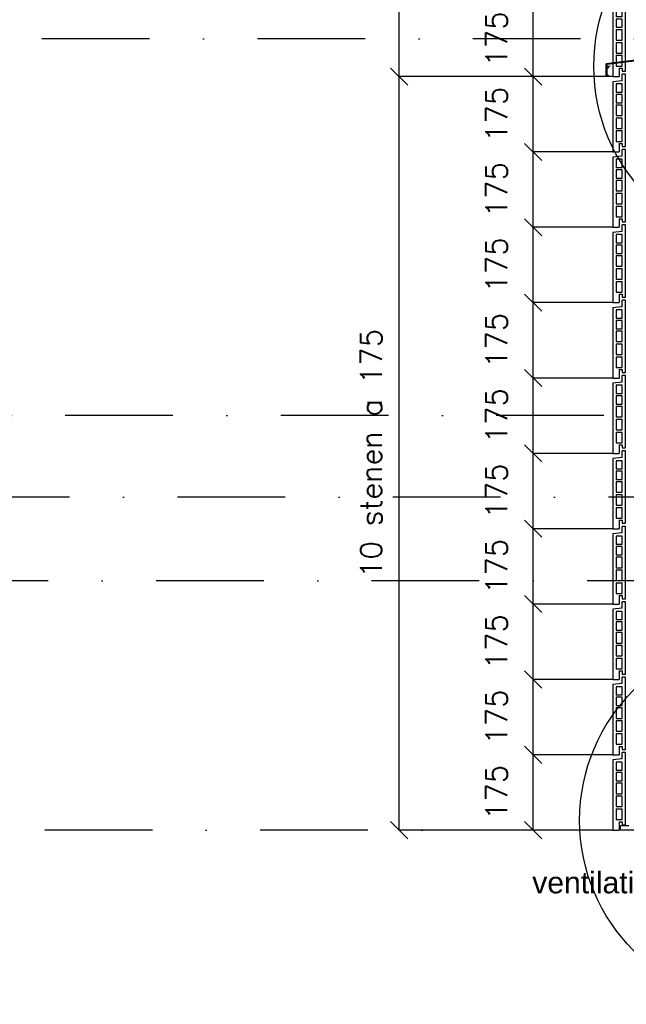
# Model space of a CAD drawing. Extents: x 0 to 316966, y 0 to 192112.
# Tile 15 of 54: x 157140 to 158547, y 101403 to 103690. Entities that reach past the tile are written whole.
import ezdxf

# ---------------------------------------------------------------- set-up
doc = ezdxf.new("R2010")
doc.units = 0
doc.header["$LTSCALE"] = 20
doc.header["$MEASUREMENT"] = 0
doc.header["$PDSIZE"] = -1
doc.linetypes.add('DASHDOT', pattern=[25, 12.5, -6.25, 0, -6.25])
doc.linetypes.add('DD1', pattern=[2.66667, 1.66667, -0.5, 0, -0.5])
doc.layers.get('0').update_dxf_attribs({"linetype": 'CONTINUOUS'})
doc.layers.get('DEFPOINTS').update_dxf_attribs({"linetype": 'CONTINUOUS'})
for name, color, linetype in [('_DETAILNUMMERS', 4, 'CONTINUOUS'), ('A--A35--_F-23-', 7, 'CONTINUOUS'), ('A--L21D3_BUITENWAND', 3, 'CONTINUOUS'), ('A--L35--_F-23-', 7, 'CONTINUOUS'), ('A--M$1A-_F123-', 1, 'CONTINUOUS'), ('A--T$1A-_F123_20', 1, 'CONTINUOUS'), ('STRAMIEN', 8, 'DD1')]:
    doc.layers.add(name, color=color, linetype=linetype)
doc.styles.add('ALFA-0_25', font='ROMANS')
doc.styles.add('EB2', font='ARIAL.TTF')
doc.dimstyles.new('STANDARD$0', dxfattribs={"dimscale": 50, "dimtxt": 2.5, "dimasz": 2, "dimexe": 2, "dimexo": 0, "dimgap": 2, "dimtad": 1, "dimdec": 0, "dimzin": 0, "dimdsep": 46, "dimtxsty": 'ALFA-0_25', "dimblk1": 'OBLIQUE', "dimblk2": 'OBLIQUE', "dimsah": 1, "dimcen": -3, "dimdle": 2, "dimclrd": 1, "dimclre": 1, "dimclrt": 2, "dimadec": 0, "dimazin": 0, "dimtfac": 0.666667, "dimtofl": 0, "dimtmove": 2, "dimatfit": 3, "dimldrblk": 'OBLIQUE', "dimfxl": 0, "dimtvp": 0.833333, "dimtolj": 1, "dimtzin": 0, "dimarcsym": 0})

# ---------------------------------------------------------------- blocks, each defined once
blk = doc.blocks.new('_OBLIQUE')
at = {"color": 0, "linetype": 'ByBlock'}
blk.add_line((-0.5, -0.5), (0.5, 0.5), dxfattribs=at)
blk = doc.blocks.new('*D166')
at = {"color": 1, "linetype": 'ByBlock'}
for p, q in [((148634.4, 102857.9), (148449.9, 102857.9)), ((148449.9, 102682.9), (148449.9, 102857.9)), ((148634.4, 102682.9), (148449.9, 102682.9))]:
    blk.add_line(p, q, dxfattribs=at)
at = {"layer": 'DEFPOINTS', "color": 0, "linetype": 'ByBlock'}
for p in [(148449.9, 102857.9), (148634.4, 102857.9), (148634.4, 102682.9)]:
    blk.add_point(p, dxfattribs=at)
at = {"color": 1, "linetype": 'ByBlock', "xscale": 40, "yscale": 40, "zscale": 40}
for p, rotation in [((148449.9, 102857.9), 90), ((148449.9, 102682.9), 270)]:
    blk.add_blockref('_OBLIQUE', p, dxfattribs=dict(at, rotation=rotation))
at = {"color": 2, "linetype": 'ByBlock', "insert": (148364.9, 102770.4), "char_height": 50, "attachment_point": 5, "rotation": 90, "style": 'ALFA-0_25'}
blk.add_mtext('\\A1;175', dxfattribs=at)
blk = doc.blocks.new('*D167')
at = {"color": 1, "linetype": 'ByBlock'}
for p, q in [((148634.4, 103032.9), (148449.9, 103032.9)), ((148449.9, 102857.9), (148449.9, 103032.9)), ((148634.4, 102857.9), (148449.9, 102857.9))]:
    blk.add_line(p, q, dxfattribs=at)
at = {"layer": 'DEFPOINTS', "color": 0, "linetype": 'ByBlock'}
for p in [(148449.9, 103032.9), (148634.4, 103032.9), (148634.4, 102857.9)]:
    blk.add_point(p, dxfattribs=at)
at = {"color": 1, "linetype": 'ByBlock', "xscale": 40, "yscale": 40, "zscale": 40}
for p, rotation in [((148449.9, 103032.9), 90), ((148449.9, 102857.9), 270)]:
    blk.add_blockref('_OBLIQUE', p, dxfattribs=dict(at, rotation=rotation))
at = {"color": 2, "linetype": 'ByBlock', "insert": (148364.9, 102945.4), "char_height": 50, "attachment_point": 5, "rotation": 90, "style": 'ALFA-0_25'}
blk.add_mtext('\\A1;175', dxfattribs=at)
blk = doc.blocks.new('*D168')
at = {"color": 1, "linetype": 'ByBlock'}
for p, q in [((148634.4, 103207.9), (148449.9, 103207.9)), ((148449.9, 103032.9), (148449.9, 103207.9)), ((148634.4, 103032.9), (148449.9, 103032.9))]:
    blk.add_line(p, q, dxfattribs=at)
at = {"layer": 'DEFPOINTS', "color": 0, "linetype": 'ByBlock'}
for p in [(148449.9, 103207.9), (148634.4, 103207.9), (148634.4, 103032.9)]:
    blk.add_point(p, dxfattribs=at)
at = {"color": 1, "linetype": 'ByBlock', "xscale": 40, "yscale": 40, "zscale": 40}
for p, rotation in [((148449.9, 103207.9), 90), ((148449.9, 103032.9), 270)]:
    blk.add_blockref('_OBLIQUE', p, dxfattribs=dict(at, rotation=rotation))
at = {"color": 2, "linetype": 'ByBlock', "insert": (148364.9, 103120.4), "char_height": 50, "attachment_point": 5, "rotation": 90, "style": 'ALFA-0_25'}
blk.add_mtext('\\A1;175', dxfattribs=at)
blk = doc.blocks.new('*D169')
at = {"color": 1, "linetype": 'ByBlock'}
for p, q in [((148634.4, 103382.9), (148449.9, 103382.9)), ((148449.9, 103207.9), (148449.9, 103382.9)), ((148634.4, 103207.9), (148449.9, 103207.9))]:
    blk.add_line(p, q, dxfattribs=at)
at = {"layer": 'DEFPOINTS', "color": 0, "linetype": 'ByBlock'}
for p in [(148449.9, 103382.9), (148634.4, 103382.9), (148634.4, 103207.9)]:
    blk.add_point(p, dxfattribs=at)
at = {"color": 1, "linetype": 'ByBlock', "xscale": 40, "yscale": 40, "zscale": 40}
for p, rotation in [((148449.9, 103382.9), 90), ((148449.9, 103207.9), 270)]:
    blk.add_blockref('_OBLIQUE', p, dxfattribs=dict(at, rotation=rotation))
at = {"color": 2, "linetype": 'ByBlock', "insert": (148364.9, 103295.4), "char_height": 50, "attachment_point": 5, "rotation": 90, "style": 'ALFA-0_25'}
blk.add_mtext('\\A1;175', dxfattribs=at)
blk = doc.blocks.new('*D170')
at = {"color": 1, "linetype": 'ByBlock'}
for p, q in [((148634.4, 103382.9), (148449.9, 103382.9)), ((148449.9, 103207.9), (148449.9, 103382.9)), ((148634.4, 103207.9), (148449.9, 103207.9))]:
    blk.add_line(p, q, dxfattribs=at)
at = {"layer": 'DEFPOINTS', "color": 0, "linetype": 'ByBlock'}
for p in [(148449.9, 103382.9), (148634.4, 103382.9), (148634.4, 103207.9)]:
    blk.add_point(p, dxfattribs=at)
at = {"color": 1, "linetype": 'ByBlock', "xscale": 40, "yscale": 40, "zscale": 40}
for p, rotation in [((148449.9, 103382.9), 90), ((148449.9, 103207.9), 270)]:
    blk.add_blockref('_OBLIQUE', p, dxfattribs=dict(at, rotation=rotation))
at = {"color": 2, "linetype": 'ByBlock', "insert": (148364.9, 103295.4), "char_height": 50, "attachment_point": 5, "rotation": 90, "style": 'ALFA-0_25'}
blk.add_mtext('\\A1;175', dxfattribs=at)
blk = doc.blocks.new('*D171')
at = {"color": 1, "linetype": 'ByBlock'}
for p, q in [((148634.4, 103557.9), (148449.9, 103557.9)), ((148449.9, 103382.9), (148449.9, 103557.9)), ((148634.4, 103382.9), (148449.9, 103382.9))]:
    blk.add_line(p, q, dxfattribs=at)
at = {"layer": 'DEFPOINTS', "color": 0, "linetype": 'ByBlock'}
for p in [(148449.9, 103557.9), (148634.4, 103557.9), (148634.4, 103382.9)]:
    blk.add_point(p, dxfattribs=at)
at = {"color": 1, "linetype": 'ByBlock', "xscale": 40, "yscale": 40, "zscale": 40}
for p, rotation in [((148449.9, 103557.9), 90), ((148449.9, 103382.9), 270)]:
    blk.add_blockref('_OBLIQUE', p, dxfattribs=dict(at, rotation=rotation))
at = {"color": 2, "linetype": 'ByBlock', "insert": (148364.9, 103470.4), "char_height": 50, "attachment_point": 5, "rotation": 90, "style": 'ALFA-0_25'}
blk.add_mtext('\\A1;175', dxfattribs=at)
blk = doc.blocks.new('*D189')
at = {"color": 1, "linetype": 'ByBlock'}
for p, q in [((148634.4, 103732.9), (148449.9, 103732.9)), ((148449.9, 103557.9), (148449.9, 103732.9)), ((148634.4, 103557.9), (148449.9, 103557.9))]:
    blk.add_line(p, q, dxfattribs=at)
at = {"layer": 'DEFPOINTS', "color": 0, "linetype": 'ByBlock'}
for p in [(148449.9, 103732.9), (148634.4, 103732.9), (148634.4, 103557.9)]:
    blk.add_point(p, dxfattribs=at)
at = {"color": 1, "linetype": 'ByBlock', "xscale": 40, "yscale": 40, "zscale": 40}
for p, rotation in [((148449.9, 103732.9), 90), ((148449.9, 103557.9), 270)]:
    blk.add_blockref('_OBLIQUE', p, dxfattribs=dict(at, rotation=rotation))
at = {"color": 2, "linetype": 'ByBlock', "insert": (148364.9, 103645.4), "char_height": 50, "attachment_point": 5, "rotation": 90, "style": 'ALFA-0_25'}
blk.add_mtext('\\A1;175', dxfattribs=at)
blk = doc.blocks.new('*D190')
at = {"color": 1, "linetype": 'ByBlock'}
for p, q in [((148559.6, 103557.9), (148138.8, 103557.9)), ((148138.8, 101807.9), (148138.8, 103557.9)), ((148559.6, 101807.9), (148138.8, 101807.9))]:
    blk.add_line(p, q, dxfattribs=at)
at = {"layer": 'DEFPOINTS', "color": 0, "linetype": 'ByBlock'}
for p in [(148138.8, 103557.9), (148559.6, 103557.9), (148559.6, 101807.9)]:
    blk.add_point(p, dxfattribs=at)
at = {"color": 1, "linetype": 'ByBlock', "xscale": 40, "yscale": 40, "zscale": 40}
for p, rotation in [((148138.8, 103557.9), 90), ((148138.8, 101807.9), 270)]:
    blk.add_blockref('_OBLIQUE', p, dxfattribs=dict(at, rotation=rotation))
at = {"color": 2, "linetype": 'ByBlock', "insert": (148073.8, 102682.9), "char_height": 50, "attachment_point": 5, "rotation": 90, "style": 'ALFA-0_25'}
blk.add_mtext('\\A1;10 stenen a 175', dxfattribs=at)
blk = doc.blocks.new('*D191')
at = {"color": 1, "linetype": 'ByBlock'}
for p, q in [((148559.6, 105307.9), (148138.8, 105307.9)), ((148138.8, 103557.9), (148138.8, 105307.9)), ((148559.6, 103557.9), (148138.8, 103557.9))]:
    blk.add_line(p, q, dxfattribs=at)
at = {"layer": 'DEFPOINTS', "color": 0, "linetype": 'ByBlock'}
for p in [(148138.8, 105307.9), (148559.6, 105307.9), (148559.6, 103557.9)]:
    blk.add_point(p, dxfattribs=at)
at = {"color": 1, "linetype": 'ByBlock', "xscale": 40, "yscale": 40, "zscale": 40}
for p, rotation in [((148138.8, 105307.9), 90), ((148138.8, 103557.9), 270)]:
    blk.add_blockref('_OBLIQUE', p, dxfattribs=dict(at, rotation=rotation))
at = {"color": 2, "linetype": 'ByBlock', "insert": (148073.8, 104432.9), "char_height": 50, "attachment_point": 5, "rotation": 90, "style": 'ALFA-0_25'}
blk.add_mtext('\\A1;10 stenen a 175', dxfattribs=at)
blk = doc.blocks.new('*D207')
at = {"color": 1, "linetype": 'ByBlock'}
for p, q in [((148634.4, 102682.9), (148449.9, 102682.9)), ((148449.9, 102507.9), (148449.9, 102682.9)), ((148634.4, 102507.9), (148449.9, 102507.9))]:
    blk.add_line(p, q, dxfattribs=at)
at = {"layer": 'DEFPOINTS', "color": 0, "linetype": 'ByBlock'}
for p in [(148449.9, 102682.9), (148634.4, 102682.9), (148634.4, 102507.9)]:
    blk.add_point(p, dxfattribs=at)
at = {"color": 1, "linetype": 'ByBlock', "xscale": 40, "yscale": 40, "zscale": 40}
for p, rotation in [((148449.9, 102682.9), 90), ((148449.9, 102507.9), 270)]:
    blk.add_blockref('_OBLIQUE', p, dxfattribs=dict(at, rotation=rotation))
at = {"color": 2, "linetype": 'ByBlock', "insert": (148364.9, 102595.4), "char_height": 50, "attachment_point": 5, "rotation": 90, "style": 'ALFA-0_25'}
blk.add_mtext('\\A1;175', dxfattribs=at)
blk = doc.blocks.new('*D208')
at = {"color": 1, "linetype": 'ByBlock'}
for p, q in [((148634.4, 102857.9), (148449.9, 102857.9)), ((148449.9, 102682.9), (148449.9, 102857.9)), ((148634.4, 102682.9), (148449.9, 102682.9))]:
    blk.add_line(p, q, dxfattribs=at)
at = {"layer": 'DEFPOINTS', "color": 0, "linetype": 'ByBlock'}
for p in [(148449.9, 102857.9), (148634.4, 102857.9), (148634.4, 102682.9)]:
    blk.add_point(p, dxfattribs=at)
at = {"color": 1, "linetype": 'ByBlock', "xscale": 40, "yscale": 40, "zscale": 40}
for p, rotation in [((148449.9, 102857.9), 90), ((148449.9, 102682.9), 270)]:
    blk.add_blockref('_OBLIQUE', p, dxfattribs=dict(at, rotation=rotation))
at = {"color": 2, "linetype": 'ByBlock', "insert": (148364.9, 102770.4), "char_height": 50, "attachment_point": 5, "rotation": 90, "style": 'ALFA-0_25'}
blk.add_mtext('\\A1;175', dxfattribs=at)
blk = doc.blocks.new('*D209')
at = {"color": 1, "linetype": 'ByBlock'}
for p, q in [((148634.4, 101982.9), (148449.9, 101982.9)), ((148449.9, 101807.9), (148449.9, 101982.9)), ((148634.4, 101807.9), (148449.9, 101807.9))]:
    blk.add_line(p, q, dxfattribs=at)
at = {"layer": 'DEFPOINTS', "color": 0, "linetype": 'ByBlock'}
for p in [(148449.9, 101982.9), (148634.4, 101982.9), (148634.4, 101807.9)]:
    blk.add_point(p, dxfattribs=at)
at = {"color": 1, "linetype": 'ByBlock', "xscale": 40, "yscale": 40, "zscale": 40}
for p, rotation in [((148449.9, 101982.9), 90), ((148449.9, 101807.9), 270)]:
    blk.add_blockref('_OBLIQUE', p, dxfattribs=dict(at, rotation=rotation))
at = {"color": 2, "linetype": 'ByBlock', "insert": (148364.9, 101895.4), "char_height": 50, "attachment_point": 5, "rotation": 90, "style": 'ALFA-0_25'}
blk.add_mtext('\\A1;175', dxfattribs=at)
blk = doc.blocks.new('*D210')
at = {"color": 1, "linetype": 'ByBlock'}
for p, q in [((148634.4, 102332.9), (148449.9, 102332.9)), ((148449.9, 102157.9), (148449.9, 102332.9)), ((148634.4, 102157.9), (148449.9, 102157.9))]:
    blk.add_line(p, q, dxfattribs=at)
at = {"layer": 'DEFPOINTS', "color": 0, "linetype": 'ByBlock'}
for p in [(148449.9, 102332.9), (148634.4, 102332.9), (148634.4, 102157.9)]:
    blk.add_point(p, dxfattribs=at)
at = {"color": 1, "linetype": 'ByBlock', "xscale": 40, "yscale": 40, "zscale": 40}
for p, rotation in [((148449.9, 102332.9), 90), ((148449.9, 102157.9), 270)]:
    blk.add_blockref('_OBLIQUE', p, dxfattribs=dict(at, rotation=rotation))
at = {"color": 2, "linetype": 'ByBlock', "insert": (148364.9, 102245.4), "char_height": 50, "attachment_point": 5, "rotation": 90, "style": 'ALFA-0_25'}
blk.add_mtext('\\A1;175', dxfattribs=at)
blk = doc.blocks.new('*D211')
at = {"color": 1, "linetype": 'ByBlock'}
for p, q in [((148634.4, 102157.9), (148449.9, 102157.9)), ((148449.9, 101982.9), (148449.9, 102157.9)), ((148634.4, 101982.9), (148449.9, 101982.9))]:
    blk.add_line(p, q, dxfattribs=at)
at = {"layer": 'DEFPOINTS', "color": 0, "linetype": 'ByBlock'}
for p in [(148449.9, 102157.9), (148634.4, 102157.9), (148634.4, 101982.9)]:
    blk.add_point(p, dxfattribs=at)
at = {"color": 1, "linetype": 'ByBlock', "xscale": 40, "yscale": 40, "zscale": 40}
for p, rotation in [((148449.9, 102157.9), 90), ((148449.9, 101982.9), 270)]:
    blk.add_blockref('_OBLIQUE', p, dxfattribs=dict(at, rotation=rotation))
at = {"color": 2, "linetype": 'ByBlock', "insert": (148364.9, 102070.4), "char_height": 50, "attachment_point": 5, "rotation": 90, "style": 'ALFA-0_25'}
blk.add_mtext('\\A1;175', dxfattribs=at)
blk = doc.blocks.new('*D212')
at = {"color": 1, "linetype": 'ByBlock'}
for p, q in [((148634.4, 102507.9), (148449.9, 102507.9)), ((148449.9, 102332.9), (148449.9, 102507.9)), ((148634.4, 102332.9), (148449.9, 102332.9))]:
    blk.add_line(p, q, dxfattribs=at)
at = {"layer": 'DEFPOINTS', "color": 0, "linetype": 'ByBlock'}
for p in [(148449.9, 102507.9), (148634.4, 102507.9), (148634.4, 102332.9)]:
    blk.add_point(p, dxfattribs=at)
at = {"color": 1, "linetype": 'ByBlock', "xscale": 40, "yscale": 40, "zscale": 40}
for p, rotation in [((148449.9, 102507.9), 90), ((148449.9, 102332.9), 270)]:
    blk.add_blockref('_OBLIQUE', p, dxfattribs=dict(at, rotation=rotation))
at = {"color": 2, "linetype": 'ByBlock', "insert": (148364.9, 102420.4), "char_height": 50, "attachment_point": 5, "rotation": 90, "style": 'ALFA-0_25'}
blk.add_mtext('\\A1;175', dxfattribs=at)
blk = doc.blocks.new('ARGETON175')
at = {"layer": 'A--L21D3_BUITENWAND'}
for p, q in [((0, 168), (-8, 168)), ((-8, 153), (-8, 168)), ((0, 0), (0, 168)), ((-8, 153), (-30, 150.5)), ((-30, 150.5), (-30, -12.5)), ((-22, 145.5), (-22, 126)), ((-8, 145.5), (-22, 145.5)), ((-8, 126), (-8, 145.5)), ((-8, 126), (-22, 126)), ((-8, 121), (-22, 121)), ((-22, 121), (-22, 102)), ((-8, 102), (-8, 121)), ((-22, 102), (-8, 102)), ((-22, 97), (-22, 72)), ((-22, 97), (-8, 97)), ((-8, 72), (-8, 97)), ((-22, 72), (-8, 72)), ((-22, 67), (-22, 42)), ((-22, 67), (-8, 67)), ((-8, 42), (-8, 67)), ((-22, 42), (-8, 42)), ((-22, 37), (-22, 12)), ((-22, 37), (-8, 37)), ((-8, 12), (-8, 37)), ((-22, 12), (-8, 12)), ((-15, 7), (-15, -12.5)), ((-15, 7), (-8, 7)), ((-8, 7), (-8, 0)), ((-8, 0), (0, 0)), ((-30, -12.5), (-15, -12.5))]:
    blk.add_line(p, q, dxfattribs=at)
blk = doc.blocks.new('ARGE175GR')
at = {"layer": 'A--L21D3_BUITENWAND', "color": 8}
for p, q in [((0, 168), (-8, 168)), ((-8, 153), (-8, 168)), ((0, 0), (0, 168)), ((-8, 153), (-30, 150.5)), ((-30, 150.5), (-30, -12.5)), ((-22, 145.5), (-22, 126)), ((-8, 145.5), (-22, 145.5)), ((-8, 126), (-8, 145.5)), ((-8, 126), (-22, 126)), ((-8, 121), (-22, 121)), ((-22, 121), (-22, 102)), ((-8, 102), (-8, 121)), ((-22, 102), (-8, 102)), ((-22, 97), (-22, 72)), ((-22, 97), (-8, 97)), ((-8, 72), (-8, 97)), ((-22, 72), (-8, 72)), ((-22, 67), (-22, 42)), ((-22, 67), (-8, 67)), ((-8, 42), (-8, 67)), ((-22, 42), (-8, 42)), ((-22, 37), (-22, 12)), ((-22, 37), (-8, 37)), ((-8, 12), (-8, 37)), ((-22, 12), (-8, 12)), ((-15, 7), (-15, -12.5)), ((-15, 7), (-8, 7)), ((-8, 7), (-8, 0)), ((-8, 0), (0, 0)), ((-30, -12.5), (-15, -12.5))]:
    blk.add_line(p, q, dxfattribs=at)

msp = doc.modelspace()

# ---------------------------------------------------------------- linework, layer by layer
at = {"linetype": 'Continuous'}
for p, q in [((158786.81, 103623.048), (158500.529, 103587.897)), ((158502.758, 103588.458), (158500.367, 103587.856))]:
    msp.add_line(p, q, dxfattribs=at)
at = {"layer": '_DETAILNUMMERS'}
for centre in [(158899.15, 103582.108), (158866.409, 101830.52)]:
    msp.add_circle(centre, 427.262, dxfattribs=at)
at = {"layer": 'A--A35--_F-23-', "color": 7}
for points in [[(158502.029, 103586.397), (158786.81, 103623.048), (158500.529, 103587.897)], [(158502.029, 103586.397), (158786.81, 103621.048), (158786.81, 103623.048)], [(158500.529, 103587.897), (158500.529, 103557.897), (158502.029, 103559.897)], [(158500.529, 103587.897), (158502.029, 103559.897), (158502.029, 103586.397)], [(158502.029, 103579.897), (158504.029, 103579.897), (158502.029, 103581.297)], [(158500.529, 103557.897), (158505.529, 103558.397), (158504.029, 103559.897)], [(158500.529, 103557.897), (158504.029, 103559.897), (158502.029, 103559.897)], [(158500.529, 103557.897), (158502.029, 103557.897), (158505.529, 103558.397)], [(158505.529, 103558.397), (158505.529, 103561.397), (158504.029, 103561.397)], [(158505.529, 103558.397), (158504.029, 103561.397), (158504.029, 103559.897)]]:
    msp.add_solid(points, dxfattribs=at)
at = {"layer": 'A--L21D3_BUITENWAND'}
for p, q in [((158534.032, 101807.898), (158534.032, 101817.898)), ((158553.532, 101817.898), (158534.032, 101817.898)), ((158729.265, 101807.898), (158534.032, 101807.898))]:
    msp.add_line(p, q, dxfattribs=at)
at = {"layer": 'A--L35--_F-23-', "color": 2, "linetype": 'Continuous'}
msp.add_lwpolyline([(158786.81, 103621.048), (158502.029, 103586.397), (158502.029, 103581.297), (158509.129, 103583.097), (158509.529, 103581.897), (158505.529, 103580.897), (158505.529, 103577.397), (158504.029, 103577.397), (158504.029, 103579.897), (158502.029, 103579.897), (158502.029, 103559.897), (158504.029, 103559.897), (158504.029, 103561.397), (158505.529, 103561.397), (158505.529, 103558.397), (158502.029, 103557.897), (158500.529, 103557.897), (158500.529, 103587.897), (158786.81, 103623.048)], dxfattribs=at)
at = {"layer": 'STRAMIEN', "linetype": 'DASHDOT'}
for p, q in [((160941.89, 103645.898), (151757.857, 103645.898)), ((189001.568, 102770.898), (151678.751, 102770.898)), ((170758.262, 102580.898), (151678.751, 102580.898)), ((169708.444, 102387.056), (151686.725, 102387.056)), ((160948.298, 101807.898, 0.001), (151764.265, 101807.898, 0.001))]:
    msp.add_line(p, q, dxfattribs=at)

# ---------------------------------------------------------------- block references
for name, p in [('ARGE175GR', (158545.81, 103570.397)), ('ARGETON175', (158545.81, 103395.398)), ('ARGETON175', (158545.81, 103220.398)), ('ARGETON175', (158545.81, 103045.398)), ('ARGETON175', (158545.81, 102870.398)), ('ARGETON175', (158545.81, 102695.398)), ('ARGETON175', (158545.81, 102520.398)), ('ARGETON175', (158545.81, 102345.398)), ('ARGETON175', (158545.81, 102170.398)), ('ARGETON175', (158545.81, 101995.398)), ('ARGETON175', (158545.81, 101820.398))]:
    msp.add_blockref(name, p)

# ---------------------------------------------------------------- texts
at = {"layer": 'A--T$1A-_F123_20', "style": 'EB2'}
msp.add_text('ventilatie', height=50, dxfattribs=at).set_placement((158329.171, 101660.965))

# ---------------------------------------------------------------- dimensions: what is measured, and where the dimension line sits
at = {"layer": 'A--M$1A-_F123-'}
for base, p1, p2, picture, middle in [((158020.161, 105307.898), (158440.989, 103557.898), (158440.989, 105307.898), '*D191', (157955.161, 104432.898)), ((158020.161, 103557.898), (158440.989, 101807.898), (158440.989, 103557.898), '*D190', (157955.161, 102682.898))]:
    dim = msp.add_linear_dim(base=base, p1=p1, p2=p2, angle=270, text='10 stenen a 175', dimstyle='STANDARD$0', override={"dimscale": 20, "dimexe": 0, "dimexo": 0, "dimcen": 0, "dimdle": 0, "dimclrt": 2, "dimtfac": 0.75, "dimtvp": 1.5}, dxfattribs=at)
    dim.commit()
    dim.dimension.update_dxf_attribs({"geometry": picture, "text_midpoint": middle, "insert": (9881.368, 0)})
for base, p1, p2, picture, middle in [((158331.259, 103732.898), (158515.81, 103557.898), (158515.81, 103732.898), '*D189', (158246.259, 103645.398)), ((158331.259, 103557.898), (158515.81, 103382.898), (158515.81, 103557.898), '*D171', (158246.259, 103470.398)), ((158331.259, 103382.898), (158515.81, 103207.898), (158515.81, 103382.898), '*D169', (158246.259, 103295.398)), ((158331.259, 103382.898), (158515.81, 103207.898), (158515.81, 103382.898), '*D170', (158246.259, 103295.398)), ((158331.259, 103207.898), (158515.81, 103032.898), (158515.81, 103207.898), '*D168', (158246.259, 103120.398)), ((158331.259, 103032.898), (158515.81, 102857.898), (158515.81, 103032.898), '*D167', (158246.259, 102945.398)), ((158331.259, 102857.898), (158515.81, 102682.898), (158515.81, 102857.898), '*D166', (158246.259, 102770.398)), ((158331.259, 102857.898), (158515.81, 102682.898), (158515.81, 102857.898), '*D208', (158246.259, 102770.398)), ((158331.259, 102682.898), (158515.81, 102507.898), (158515.81, 102682.898), '*D207', (158246.259, 102595.398)), ((158331.259, 102507.898), (158515.81, 102332.898), (158515.81, 102507.898), '*D212', (158246.259, 102420.398)), ((158331.259, 102332.898), (158515.81, 102157.898), (158515.81, 102332.898), '*D210', (158246.259, 102245.398)), ((158331.259, 102157.898), (158515.81, 101982.898), (158515.81, 102157.898), '*D211', (158246.259, 102070.398)), ((158331.259, 101982.898), (158515.81, 101807.898), (158515.81, 101982.898), '*D209', (158246.259, 101895.398))]:
    dim = msp.add_linear_dim(base=base, p1=p1, p2=p2, angle=270, dimstyle='STANDARD$0', override={"dimscale": 20, "dimexe": 0, "dimexo": 0, "dimcen": 0, "dimdle": 0, "dimclrt": 2, "dimtfac": 0.75, "dimtvp": 1.5}, dxfattribs=at)
    dim.commit()
    dim.dimension.update_dxf_attribs({"geometry": picture, "text_midpoint": middle, "insert": (9881.368, 0)})

doc.saveas('drawing.dxf')
